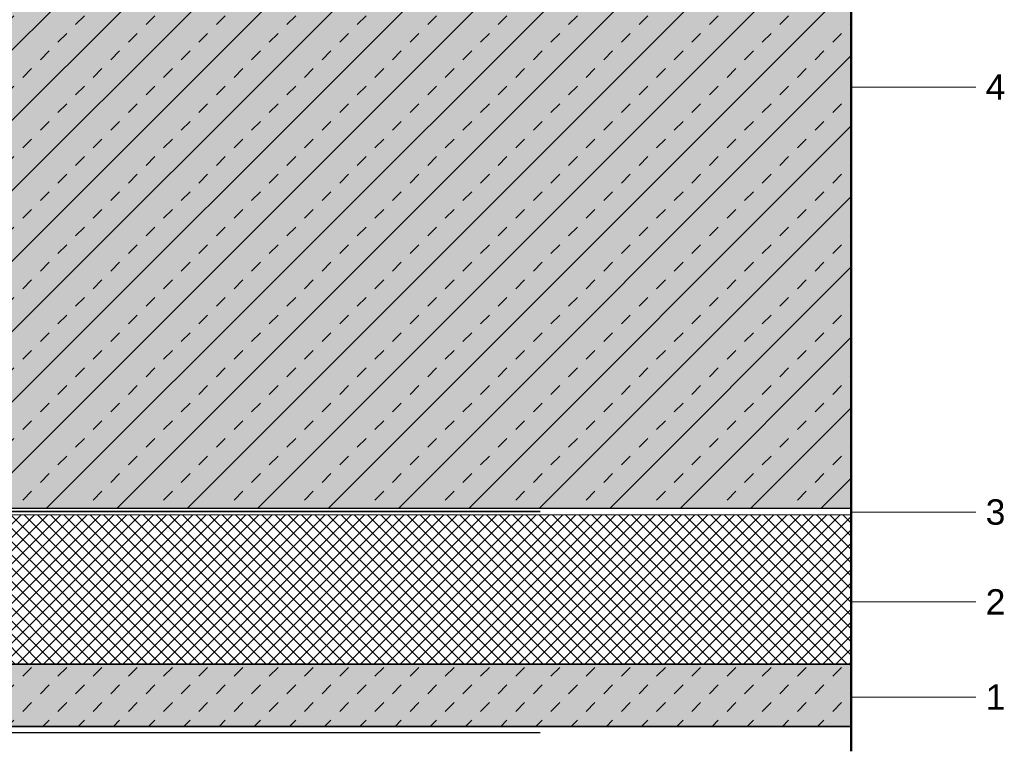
# Model space of a CAD drawing. Header units: metres. Extents: x 0.9 to 30.1, y -10.7 to 8.6.
# Tile 155 of 256: x 4.961 to 5.752, y -2.026 to -1.439. Entities that reach past the tile are written whole.
import ezdxf

# ---------------------------------------------------------------- set-up
doc = ezdxf.new("R2010")
doc.units = ezdxf.units.M
doc.linetypes.add('Dash Style-37', pattern=[2.25, 1, -1.25])
doc.layers.add('Keine', color=7, linetype='Continuous', lineweight=9)
doc.styles.add('Arial', font='arial.ttf')

msp = doc.modelspace()

# ---------------------------------------------------------------- hatches: boundary and pattern name
at = {"layer": 'Keine', "linetype": 'Continuous', "lineweight": 0, "true_color": 0xc0c0c0, "transparency": 33554687}
for points in [[(4.3794, -1.23109), (5.6294, -1.23109), (5.6294, -1.83109), (4.3794, -1.83109)], [(4.3794, -1.95609), (4.3794, -2.00609), (5.6294, -2.00609), (5.6294, -1.95609)]]:
    msp.add_hatch(color=9, dxfattribs=at).paths.add_polyline_path(points)
at = {"layer": 'Keine', "linetype": 'Continuous', "lineweight": 13, "true_color": 0x333333, "transparency": 33554687}
h = msp.add_hatch(dxfattribs=at)
h.set_pattern_fill('Stahlbeton-M1_10', color=250, style=0, pattern_type=2)
h.set_pattern_definition([(45, (0, 0), (0.02828427, -0.02828427), [0.01, -0.01])])
h.paths.add_polyline_path([(4.3794, -1.23109), (5.6294, -1.23109), (5.6294, -1.83109), (4.3794, -1.83109)])
at = {"layer": 'Keine', "linetype": 'Continuous', "lineweight": 13, "true_color": 0x4c4c4c, "transparency": 33554687}
h = msp.add_hatch(dxfattribs=at)
h.set_pattern_fill('Stahlbeton-M1_10-1', color=251, style=0, pattern_type=2)
h.set_pattern_definition([(-135, (0.012426, -0.013254), (0.02828427, -0.02828427), [])])
h.paths.add_polyline_path([(4.3794, -1.23109), (5.6294, -1.23109), (5.6294, -1.83109), (4.3794, -1.83109)])
at = {"layer": 'Keine', "linetype": 'Continuous', "lineweight": 5, "true_color": 0xb9b9b9, "transparency": 33554687}
h = msp.add_hatch(dxfattribs=at)
h.set_pattern_fill('Dämm', color=9, style=0, pattern_type=2)
h.set_pattern_definition([(-45, (0, 0), (0.005303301, 0.005303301), []), (-135, (0, 0), (0.005303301, -0.005303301), [])])
h.paths.add_polyline_path([(4.3794, -1.83609), (4.3794, -1.95609), (5.6294, -1.95609), (5.6294, -1.83609)])
at = {"layer": 'Keine', "linetype": 'Continuous', "lineweight": 13, "true_color": 0x4c4c4c, "transparency": 33554687}
h = msp.add_hatch(dxfattribs=at)
h.set_pattern_fill('unbew_ Beton-M1_10', color=251, style=0, pattern_type=2)
h.set_pattern_definition([(45, (0.014142, 0.014142), (0.02828427, -0.02828427), [0.01, -0.01]), (45, (0.014142, -0.014142), (0.02828427, -0.02828427), [0.01, -0.01])])
h.paths.add_polyline_path([(4.3794, -1.95609), (4.3794, -2.00609), (5.6294, -2.00609), (5.6294, -1.95609)])

# ---------------------------------------------------------------- linework, layer by layer
at = {"layer": 'Keine', "color": 253, "linetype": 'Continuous', "lineweight": 9, "true_color": 0xaaaaaa, "transparency": 33554687}
for p, q in [((5.7294, -1.49268), (5.6294, -1.49268)), ((5.7294, -1.90609), (5.6294, -1.90609)), ((5.7294, -1.98257), (5.6294, -1.98257))]:
    msp.add_line(p, q, dxfattribs=at)
at = {"layer": 'Keine', "color": 7, "linetype": 'Continuous', "lineweight": 9, "transparency": 33554687}
msp.add_line((5.05866, -1.83609), (5.11866, -1.83609), dxfattribs=at)
at = {"layer": 'Keine', "color": 7, "linetype": 'Dash Style-37', "lineweight": 25, "transparency": 33554687}
msp.add_line((4.3794, -2.01109), (5.6294, -2.01109), dxfattribs=at)
at = {"layer": 'Keine', "color": 7, "linetype": 'Continuous', "lineweight": 35, "transparency": 33554687, "flags": 128}
for points in [[(4.3794, -1.23109), (5.6294, -1.23109), (5.6294, -1.83109), (4.3794, -1.83109)], [(4.3794, -1.95609), (4.3794, -2.00609), (5.6294, -2.00609), (5.6294, -1.95609)]]:
    msp.add_lwpolyline(points, close=True, dxfattribs=at)
at = {"layer": 'Keine', "color": 7, "linetype": 'Continuous', "lineweight": 9, "transparency": 33554687, "flags": 128}
msp.add_lwpolyline([(4.3794, -1.83609), (4.3794, -1.95609), (5.6294, -1.95609), (5.6294, -1.83609)], close=True, dxfattribs=at)

# ---------------------------------------------------------------- texts
at = {"layer": 'Keine', "color": 7, "transparency": 33554687, "char_height": 0.020374, "attachment_point": 6, "line_spacing_factor": 0.969122, "style": 'Arial'}
for s, insert in [('4 ', (5.75317, -1.49268)), ('3 ', (5.75317, -1.83408)), ('2 ', (5.75317, -1.90609)), ('1 ', (5.75317, -1.98257))]:
    msp.add_mtext(s, dxfattribs=dict(at, insert=insert))

# ---------------------------------------------------------------- next in the draw order: wipeouts: each hides what was drawn before it
at = {"color": 255, "linetype": 'Continuous', "lineweight": 9, "transparency": 33554687}
msp.add_wipeout([(4.3794, -1.83109), (5.6294, -1.83109), (5.6294, -1.83609), (4.3794, -1.83609)], dxfattribs=at).dxf.layer = 'Keine'

# ---------------------------------------------------------------- next in the draw order: linework, layer by layer
at = {"layer": 'Keine', "color": 255, "lineweight": 50}
msp.add_line((5.6294, -2.02609), (5.6294, -1.03109), dxfattribs=at)
at = {"layer": 'Keine', "color": 7, "linetype": 'Dash Style-37', "lineweight": 35, "transparency": 33554687}
msp.add_line((4.3794, -1.83359), (5.6294, -1.83359), dxfattribs=at)
at = {"layer": 'Keine', "color": 253, "linetype": 'Continuous', "lineweight": 9, "true_color": 0xaaaaaa, "transparency": 33554687}
msp.add_line((5.7294, -1.83408), (5.6294, -1.83408), dxfattribs=at)
at = {"layer": 'Keine', "color": 7, "linetype": 'Continuous', "lineweight": 9, "transparency": 33554687}
msp.add_line((5.05866, -1.83609), (5.11866, -1.83609), dxfattribs=at)
at = {"layer": 'Keine', "color": 7, "linetype": 'Continuous', "lineweight": 9, "transparency": 33554687, "flags": 128}
msp.add_lwpolyline([(4.3794, -1.83109), (5.6294, -1.83109), (5.6294, -1.83609), (4.3794, -1.83609)], close=True, dxfattribs=at)

doc.saveas('drawing.dxf')
